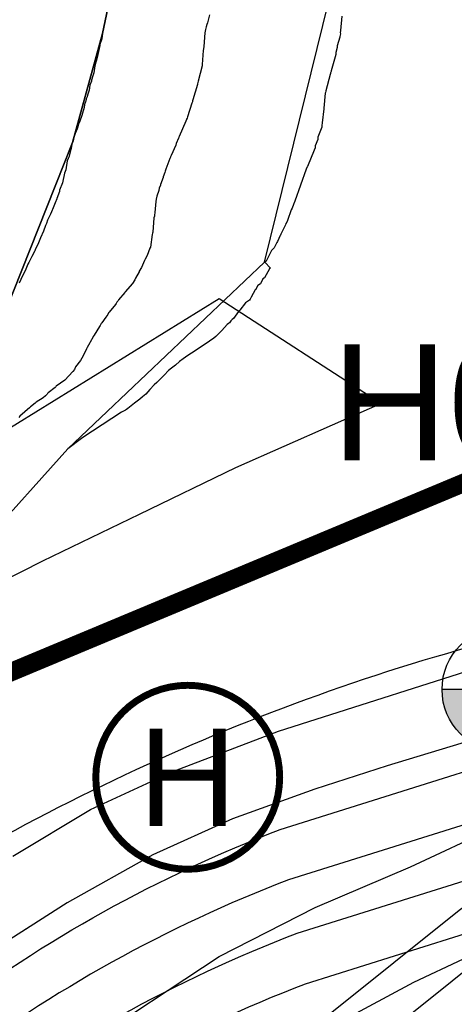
# Model space of a CAD drawing. Extents: x 158343 to 162498, y 431347 to 434500.
# Tile 95 of 248: x 159523 to 159546, y 433826 to 433879. Entities that reach past the tile are written whole.
import ezdxf
from ezdxf.enums import TextEntityAlignment as Align

# ---------------------------------------------------------------- set-up
doc = ezdxf.new("R2010")
doc.units = 0
doc.header["$LTSCALE"] = 10
doc.header["$MEASUREMENT"] = 0
for name, color, linetype in [('000_arcering', 8, 'CONTINUOUS'), ('1.1-ALGEMEEN_VERKLARING', 7, 'CONTINUOUS'), ('1.1-ALGEMEEN_VERKLARING-TEKST', 7, 'CONTINUOUS'), ('bestaand 009m', 8, 'CONTINUOUS'), ('bestaand 010m', 8, 'CONTINUOUS'), ('bestaand 011m', 8, 'CONTINUOUS'), ('bestaand 012m', 8, 'CONTINUOUS'), ('bestaande dijk', 8, 'CONTINUOUS'), ('BORING-MWH-ASFALT', 7, 'CONTINUOUS'), ('def. con-hoogtelijn (index)', 8, 'CONTINUOUS'), ('nieuw011m', 8, 'CONTINUOUS'), ('nieuw012m', 8, 'CONTINUOUS')]:
    doc.layers.add(name, color=color, linetype=linetype)
doc.layers.add('000_onzichtbaar', color=8, linetype='CONTINUOUS', plot=False)
doc.layers.add('MEET', color=6, linetype='CONTINUOUS', plot=False)
doc.styles.get("Standard").update_dxf_attribs({"font": 'arial.ttf'})
doc.styles.add('TXT_Copier', font='arial.ttf')

# ---------------------------------------------------------------- blocks, each defined once
blk = doc.blocks.new('bestaande hoogtelijnen')
at = {"layer": 'def. con-hoogtelijn (index)'}
for p, q in [((-134.564, -187.042), (-134.684, -187.482)), ((-134.564, -187.042), (-134.684, -187.482)), ((-127.432, -187.114), (-127.502, -187.89)), ((-127.432, -187.114), (-127.502, -187.89)), ((-127.432, -187.114), (-127.502, -187.89)), ((-134.8, -187.923), (-134.816, -188.026)), ((-134.8, -187.923), (-134.816, -188.026)), ((-134.792, -187.843), (-134.8, -187.923)), ((-134.792, -187.843), (-134.8, -187.923)), ((-134.749, -187.701), (-134.792, -187.843)), ((-134.749, -187.701), (-134.792, -187.843)), ((-134.748, -187.699), (-134.749, -187.701)), ((-134.748, -187.699), (-134.749, -187.701)), ((-134.716, -187.575), (-134.748, -187.699)), ((-134.716, -187.575), (-134.748, -187.699)), ((-134.684, -187.482), (-134.716, -187.575)), ((-134.684, -187.482), (-134.716, -187.575)), ((-127.502, -187.912), (-127.514, -188.003)), ((-127.502, -187.912), (-127.514, -188.003)), ((-127.502, -187.912), (-127.514, -188.003)), ((-127.502, -187.89), (-127.502, -187.912)), ((-127.502, -187.89), (-127.502, -187.912)), ((-127.502, -187.89), (-127.502, -187.912)), ((-140.386, -188.342), (-140.478, -188.649)), ((-140.386, -188.342), (-140.478, -188.649)), ((-140.386, -188.342), (-140.478, -188.649)), ((-140.38, -188.324), (-140.386, -188.342)), ((-140.38, -188.324), (-140.386, -188.342)), ((-140.38, -188.324), (-140.386, -188.342)), ((-140.335, -188.052), (-140.38, -188.324)), ((-140.335, -188.052), (-140.38, -188.324)), ((-140.335, -188.052), (-140.38, -188.324)), ((-134.816, -188.026), (-134.871, -188.754)), ((-134.816, -188.026), (-134.871, -188.754)), ((-127.548, -188.253), (-127.681, -188.729)), ((-127.548, -188.253), (-127.681, -188.729)), ((-127.548, -188.253), (-127.681, -188.729)), ((-127.511, -188.072), (-127.548, -188.211)), ((-127.511, -188.072), (-127.548, -188.211)), ((-127.511, -188.072), (-127.548, -188.211)), ((-127.548, -188.211), (-127.548, -188.253)), ((-127.548, -188.211), (-127.548, -188.253)), ((-127.548, -188.211), (-127.548, -188.253)), ((-127.514, -188.003), (-127.511, -188.072)), ((-127.514, -188.003), (-127.511, -188.072)), ((-127.514, -188.003), (-127.511, -188.072)), ((-140.487, -188.703), (-140.588, -189.185)), ((-140.487, -188.703), (-140.588, -189.185)), ((-140.487, -188.703), (-140.588, -189.185)), ((-140.478, -188.649), (-140.487, -188.703)), ((-140.478, -188.649), (-140.487, -188.703)), ((-140.478, -188.649), (-140.487, -188.703)), ((-134.906, -188.975), (-134.962, -189.722)), ((-134.906, -188.975), (-134.962, -189.722)), ((-134.873, -188.771), (-134.906, -188.975)), ((-134.873, -188.771), (-134.906, -188.975)), ((-134.871, -188.754), (-134.873, -188.771)), ((-134.871, -188.754), (-134.873, -188.771)), ((-127.681, -188.806), (-127.751, -189.078)), ((-127.681, -188.806), (-127.751, -189.078)), ((-127.681, -188.806), (-127.751, -189.078)), ((-127.681, -188.729), (-127.681, -188.806)), ((-127.681, -188.729), (-127.681, -188.806)), ((-127.681, -188.729), (-127.681, -188.806)), ((-140.674, -189.499), (-140.699, -189.609)), ((-140.674, -189.499), (-140.699, -189.609)), ((-140.674, -189.499), (-140.699, -189.609)), ((-140.655, -189.424), (-140.674, -189.499)), ((-140.655, -189.424), (-140.674, -189.499)), ((-140.655, -189.424), (-140.674, -189.499)), ((-140.588, -189.185), (-140.655, -189.424)), ((-140.588, -189.185), (-140.655, -189.424)), ((-140.588, -189.185), (-140.655, -189.424)), ((-127.763, -189.192), (-128.011, -190.078)), ((-127.763, -189.192), (-128.011, -190.078)), ((-127.763, -189.192), (-128.011, -190.078)), ((-127.752, -189.095), (-127.763, -189.192)), ((-127.752, -189.095), (-127.763, -189.192)), ((-127.752, -189.095), (-127.763, -189.192)), ((-127.751, -189.078), (-127.752, -189.095)), ((-127.751, -189.078), (-127.752, -189.095)), ((-127.751, -189.078), (-127.752, -189.095)), ((-140.754, -189.799), (-140.818, -190.171)), ((-140.754, -189.799), (-140.818, -190.171)), ((-140.754, -189.799), (-140.818, -190.171)), ((-140.699, -189.609), (-140.754, -189.799)), ((-140.699, -189.609), (-140.754, -189.799)), ((-140.699, -189.609), (-140.754, -189.799)), ((-134.972, -189.803), (-135.181, -190.629)), ((-134.972, -189.803), (-135.181, -190.629)), ((-134.965, -189.738), (-134.972, -189.803)), ((-134.965, -189.738), (-134.972, -189.803)), ((-134.964, -189.734), (-134.965, -189.736)), ((-134.964, -189.734), (-134.965, -189.736)), ((-134.965, -189.736), (-134.965, -189.738)), ((-134.965, -189.736), (-134.965, -189.738)), ((-134.962, -189.722), (-134.964, -189.734)), ((-134.962, -189.722), (-134.964, -189.734)), ((-128.011, -190.078), (-128.014, -190.1)), ((-128.011, -190.078), (-128.014, -190.1)), ((-128.011, -190.078), (-128.014, -190.1)), ((-140.942, -190.624), (-141.018, -190.841)), ((-140.942, -190.624), (-141.018, -190.841)), ((-140.942, -190.624), (-141.018, -190.841)), ((-140.936, -190.581), (-140.942, -190.624)), ((-140.936, -190.581), (-140.942, -190.624)), ((-140.936, -190.581), (-140.942, -190.624)), ((-140.866, -190.344), (-140.936, -190.581)), ((-140.866, -190.344), (-140.936, -190.581)), ((-140.866, -190.344), (-140.936, -190.581)), ((-140.818, -190.171), (-140.866, -190.344)), ((-140.818, -190.171), (-140.866, -190.344)), ((-140.818, -190.171), (-140.866, -190.344)), ((-128.065, -190.266), (-128.29, -191.15)), ((-128.065, -190.266), (-128.29, -191.15)), ((-128.065, -190.266), (-128.29, -191.15)), ((-128.046, -190.212), (-128.065, -190.266)), ((-128.046, -190.212), (-128.065, -190.266)), ((-128.046, -190.212), (-128.065, -190.266)), ((-128.036, -190.181), (-128.046, -190.212)), ((-128.036, -190.181), (-128.046, -190.212)), ((-128.036, -190.181), (-128.046, -190.212)), ((-128.014, -190.1), (-128.036, -190.181)), ((-128.014, -190.1), (-128.036, -190.181)), ((-128.014, -190.1), (-128.036, -190.181)), ((-141.057, -191.116), (-141.16, -191.386)), ((-141.057, -191.116), (-141.16, -191.386)), ((-141.057, -191.116), (-141.16, -191.386)), ((-141.018, -190.841), (-141.057, -191.116)), ((-141.018, -190.841), (-141.057, -191.116)), ((-141.018, -190.841), (-141.057, -191.116)), ((-135.219, -190.804), (-135.465, -191.633)), ((-135.219, -190.804), (-135.465, -191.633)), ((-135.211, -190.771), (-135.219, -190.804)), ((-135.211, -190.771), (-135.219, -190.804)), ((-135.181, -190.629), (-135.211, -190.771)), ((-135.181, -190.629), (-135.211, -190.771)), ((-128.29, -191.15), (-128.299, -191.172)), ((-128.29, -191.15), (-128.299, -191.172)), ((-128.29, -191.15), (-128.299, -191.172)), ((-141.215, -191.581), (-141.236, -191.697)), ((-141.215, -191.581), (-141.236, -191.697)), ((-141.215, -191.581), (-141.236, -191.697)), ((-141.173, -191.468), (-141.215, -191.581)), ((-141.173, -191.468), (-141.215, -191.581)), ((-141.173, -191.468), (-141.215, -191.581)), ((-141.16, -191.386), (-141.173, -191.468)), ((-141.16, -191.386), (-141.173, -191.468)), ((-141.16, -191.386), (-141.173, -191.468)), ((-135.465, -191.633), (-135.481, -191.688)), ((-135.465, -191.633), (-135.481, -191.688)), ((-128.324, -191.276), (-128.405, -192.078)), ((-128.324, -191.276), (-128.405, -192.078)), ((-128.324, -191.276), (-128.405, -192.078)), ((-128.307, -191.233), (-128.324, -191.276)), ((-128.307, -191.233), (-128.324, -191.276)), ((-128.307, -191.233), (-128.324, -191.276)), ((-128.299, -191.172), (-128.307, -191.233)), ((-128.299, -191.172), (-128.307, -191.233)), ((-128.299, -191.172), (-128.307, -191.233)), ((-141.331, -192.039), (-141.427, -192.346)), ((-141.331, -192.039), (-141.427, -192.346)), ((-141.331, -192.039), (-141.427, -192.346)), ((-141.307, -191.893), (-141.331, -192.039)), ((-141.307, -191.893), (-141.331, -192.039)), ((-141.307, -191.893), (-141.331, -192.039)), ((-141.254, -191.75), (-141.307, -191.893)), ((-141.254, -191.75), (-141.307, -191.893)), ((-141.254, -191.75), (-141.307, -191.893)), ((-141.236, -191.697), (-141.254, -191.75)), ((-141.236, -191.697), (-141.254, -191.75)), ((-141.236, -191.697), (-141.254, -191.75)), ((-135.515, -191.807), (-135.762, -192.554)), ((-135.515, -191.807), (-135.762, -192.554)), ((-135.495, -191.739), (-135.515, -191.807)), ((-135.495, -191.739), (-135.515, -191.807)), ((-135.481, -191.688), (-135.495, -191.739)), ((-135.481, -191.688), (-135.495, -191.739)), ((-128.412, -192.124), (-128.5, -192.867)), ((-128.412, -192.124), (-128.5, -192.867)), ((-128.412, -192.124), (-128.5, -192.867)), ((-128.408, -192.098), (-128.412, -192.124)), ((-128.408, -192.098), (-128.412, -192.124)), ((-128.408, -192.098), (-128.412, -192.124)), ((-128.405, -192.078), (-128.408, -192.098)), ((-128.405, -192.078), (-128.408, -192.098)), ((-128.405, -192.078), (-128.408, -192.098)), ((-141.453, -192.485), (-141.564, -192.788)), ((-141.453, -192.485), (-141.564, -192.788)), ((-141.453, -192.485), (-141.564, -192.788)), ((-141.427, -192.346), (-141.453, -192.485)), ((-141.427, -192.346), (-141.453, -192.485)), ((-141.427, -192.346), (-141.453, -192.485)), ((-135.814, -192.702), (-135.843, -192.779)), ((-135.814, -192.702), (-135.843, -192.779)), ((-135.806, -192.679), (-135.814, -192.702)), ((-135.806, -192.679), (-135.814, -192.702)), ((-135.784, -192.616), (-135.806, -192.679)), ((-135.784, -192.616), (-135.806, -192.679)), ((-135.762, -192.554), (-135.784, -192.616)), ((-135.762, -192.554), (-135.784, -192.616)), ((-141.713, -193.195), (-141.817, -193.449)), ((-141.713, -193.195), (-141.817, -193.449)), ((-141.713, -193.195), (-141.817, -193.449)), ((-141.679, -193.094), (-141.713, -193.195)), ((-141.679, -193.094), (-141.713, -193.195)), ((-141.679, -193.094), (-141.713, -193.195)), ((-141.632, -192.955), (-141.679, -193.094)), ((-141.632, -192.955), (-141.679, -193.094)), ((-141.632, -192.955), (-141.679, -193.094)), ((-141.564, -192.788), (-141.632, -192.955)), ((-141.564, -192.788), (-141.632, -192.955)), ((-141.564, -192.788), (-141.632, -192.955)), ((-135.843, -192.779), (-136.205, -193.617)), ((-135.843, -192.779), (-136.205, -193.617)), ((-128.519, -193.116), (-128.731, -193.653)), ((-128.519, -193.116), (-128.731, -193.653)), ((-128.519, -193.116), (-128.731, -193.653)), ((-128.5, -192.889), (-128.52, -193.003)), ((-128.5, -192.889), (-128.52, -193.003)), ((-128.5, -192.889), (-128.52, -193.003)), ((-128.52, -193.003), (-128.518, -193.079)), ((-128.52, -193.003), (-128.518, -193.079)), ((-128.52, -193.003), (-128.518, -193.079)), ((-128.518, -193.079), (-128.519, -193.116)), ((-128.518, -193.079), (-128.519, -193.116)), ((-128.518, -193.079), (-128.519, -193.116)), ((-128.5, -192.867), (-128.5, -192.889)), ((-128.5, -192.867), (-128.5, -192.889)), ((-128.5, -192.867), (-128.5, -192.889)), ((-141.889, -193.642), (-141.929, -193.844)), ((-141.889, -193.642), (-141.929, -193.844)), ((-141.889, -193.642), (-141.929, -193.844)), ((-141.817, -193.449), (-141.889, -193.642)), ((-141.817, -193.449), (-141.889, -193.642)), ((-141.817, -193.449), (-141.889, -193.642)), ((-136.236, -193.703), (-136.365, -193.992)), ((-136.236, -193.703), (-136.365, -193.992)), ((-136.222, -193.663), (-136.236, -193.703)), ((-136.222, -193.663), (-136.236, -193.703)), ((-136.216, -193.648), (-136.222, -193.663)), ((-136.216, -193.648), (-136.222, -193.663)), ((-136.205, -193.617), (-136.216, -193.648)), ((-136.205, -193.617), (-136.216, -193.648)), ((-128.732, -193.766), (-128.863, -194.11)), ((-128.732, -193.766), (-128.863, -194.11)), ((-128.732, -193.766), (-128.863, -194.11)), ((-128.73, -193.742), (-128.732, -193.766)), ((-128.73, -193.742), (-128.732, -193.766)), ((-128.73, -193.742), (-128.732, -193.766)), ((-128.731, -193.653), (-128.73, -193.742)), ((-128.731, -193.653), (-128.73, -193.742)), ((-128.731, -193.653), (-128.73, -193.742)), ((-142.03, -194.262), (-142.075, -194.375)), ((-142.03, -194.262), (-142.075, -194.375)), ((-142.03, -194.262), (-142.075, -194.375)), ((-141.989, -194.027), (-142.03, -194.262)), ((-141.989, -194.027), (-142.03, -194.262)), ((-141.989, -194.027), (-142.03, -194.262)), ((-141.929, -193.844), (-141.989, -194.027)), ((-141.929, -193.844), (-141.989, -194.027)), ((-141.929, -193.844), (-141.989, -194.027)), ((-136.392, -194.077), (-136.646, -194.63)), ((-136.392, -194.077), (-136.646, -194.63)), ((-136.365, -193.992), (-136.392, -194.077)), ((-136.365, -193.992), (-136.392, -194.077)), ((-128.874, -194.215), (-128.918, -194.345)), ((-128.874, -194.215), (-128.918, -194.345)), ((-128.874, -194.215), (-128.918, -194.345)), ((-128.863, -194.11), (-128.874, -194.215)), ((-128.863, -194.11), (-128.874, -194.215)), ((-128.863, -194.11), (-128.874, -194.215)), ((-142.191, -194.806), (-142.247, -194.926)), ((-142.191, -194.806), (-142.247, -194.926)), ((-142.191, -194.806), (-142.247, -194.926)), ((-142.141, -194.694), (-142.191, -194.806)), ((-142.141, -194.694), (-142.191, -194.806)), ((-142.141, -194.694), (-142.191, -194.806)), ((-142.122, -194.581), (-142.141, -194.694)), ((-142.122, -194.581), (-142.141, -194.694)), ((-142.122, -194.581), (-142.141, -194.694)), ((-142.105, -194.537), (-142.122, -194.581)), ((-142.105, -194.537), (-142.122, -194.581)), ((-142.105, -194.537), (-142.122, -194.581)), ((-142.075, -194.375), (-142.105, -194.537)), ((-142.075, -194.375), (-142.105, -194.537)), ((-142.075, -194.375), (-142.105, -194.537)), ((-136.71, -194.801), (-136.928, -195.365)), ((-136.71, -194.801), (-136.928, -195.365)), ((-136.698, -194.763), (-136.71, -194.801)), ((-136.698, -194.763), (-136.71, -194.801)), ((-136.683, -194.728), (-136.698, -194.763)), ((-136.683, -194.728), (-136.698, -194.763)), ((-136.677, -194.712), (-136.683, -194.728)), ((-136.677, -194.712), (-136.683, -194.728)), ((-136.646, -194.63), (-136.677, -194.712)), ((-136.646, -194.63), (-136.677, -194.712)), ((-128.918, -194.345), (-129.288, -195.223)), ((-128.918, -194.345), (-129.288, -195.223)), ((-128.918, -194.345), (-129.288, -195.223)), ((-142.247, -194.926), (-142.321, -195.414)), ((-142.247, -194.926), (-142.321, -195.414)), ((-142.247, -194.926), (-142.321, -195.414)), ((-136.928, -195.365), (-136.966, -195.487)), ((-136.928, -195.365), (-136.966, -195.487)), ((-129.355, -195.377), (-129.966, -197.107)), ((-129.355, -195.377), (-129.966, -197.107)), ((-129.355, -195.377), (-129.966, -197.107)), ((-129.354, -195.375), (-129.355, -195.377)), ((-129.354, -195.375), (-129.355, -195.377)), ((-129.354, -195.375), (-129.355, -195.377)), ((-129.353, -195.373), (-129.354, -195.375)), ((-129.353, -195.373), (-129.354, -195.375)), ((-129.353, -195.373), (-129.354, -195.375)), ((-129.297, -195.249), (-129.353, -195.373)), ((-129.297, -195.249), (-129.353, -195.373)), ((-129.297, -195.249), (-129.353, -195.373)), ((-129.288, -195.223), (-129.297, -195.249)), ((-129.288, -195.223), (-129.297, -195.249)), ((-129.288, -195.223), (-129.297, -195.249)), ((-142.394, -195.581), (-142.495, -196.119)), ((-142.394, -195.581), (-142.495, -196.119)), ((-142.394, -195.581), (-142.495, -196.119)), ((-142.321, -195.414), (-142.394, -195.581)), ((-142.321, -195.414), (-142.394, -195.581)), ((-142.321, -195.414), (-142.394, -195.581)), ((-137.077, -195.822), (-137.212, -196.198)), ((-137.077, -195.822), (-137.212, -196.198)), ((-137.069, -195.78), (-137.077, -195.822)), ((-137.069, -195.78), (-137.077, -195.822)), ((-136.977, -195.55), (-137.069, -195.78)), ((-136.977, -195.55), (-137.069, -195.78)), ((-136.966, -195.487), (-136.977, -195.55)), ((-136.966, -195.487), (-136.977, -195.55)), ((-142.495, -196.119), (-142.654, -196.511)), ((-142.495, -196.119), (-142.654, -196.511)), ((-142.495, -196.119), (-142.654, -196.511)), ((-137.281, -196.39), (-137.301, -196.517)), ((-137.281, -196.39), (-137.301, -196.517)), ((-137.217, -196.228), (-137.281, -196.39)), ((-137.217, -196.228), (-137.281, -196.39)), ((-137.212, -196.198), (-137.217, -196.228)), ((-137.212, -196.198), (-137.217, -196.228)), ((-142.812, -196.964), (-142.895, -197.181)), ((-142.812, -196.964), (-142.895, -197.181)), ((-142.812, -196.964), (-142.895, -197.181)), ((-142.809, -196.956), (-142.812, -196.964)), ((-142.809, -196.956), (-142.812, -196.964)), ((-142.809, -196.956), (-142.812, -196.964)), ((-142.67, -196.573), (-142.809, -196.956)), ((-142.67, -196.573), (-142.809, -196.956)), ((-142.67, -196.573), (-142.809, -196.956)), ((-142.654, -196.511), (-142.67, -196.573)), ((-142.654, -196.511), (-142.67, -196.573)), ((-142.654, -196.511), (-142.67, -196.573)), ((-137.44, -196.987), (-137.465, -197.125)), ((-137.44, -196.987), (-137.465, -197.125)), ((-137.418, -196.826), (-137.44, -196.987)), ((-137.418, -196.826), (-137.44, -196.987)), ((-137.301, -196.517), (-137.418, -196.826)), ((-137.301, -196.517), (-137.418, -196.826)), ((-143.011, -197.462), (-143.101, -197.673)), ((-143.011, -197.462), (-143.101, -197.673)), ((-143.011, -197.462), (-143.101, -197.673)), ((-142.895, -197.181), (-143.011, -197.462)), ((-142.895, -197.181), (-143.011, -197.462)), ((-142.895, -197.181), (-143.011, -197.462)), ((-137.465, -197.125), (-137.514, -197.712)), ((-137.465, -197.125), (-137.514, -197.712)), ((-130.119, -197.482), (-130.157, -197.566)), ((-130.119, -197.482), (-130.157, -197.566)), ((-130.119, -197.482), (-130.157, -197.566)), ((-130.039, -197.271), (-130.119, -197.482)), ((-130.039, -197.271), (-130.119, -197.482)), ((-130.039, -197.271), (-130.119, -197.482)), ((-130.019, -197.229), (-130.039, -197.271)), ((-130.019, -197.229), (-130.039, -197.271)), ((-130.019, -197.229), (-130.039, -197.271)), ((-130.001, -197.188), (-130.019, -197.229)), ((-130.001, -197.188), (-130.019, -197.229)), ((-130.001, -197.188), (-130.019, -197.229)), ((-129.966, -197.107), (-130.001, -197.188)), ((-129.966, -197.107), (-130.001, -197.188)), ((-129.966, -197.107), (-130.001, -197.188)), ((-143.148, -197.792), (-143.303, -198.126)), ((-143.148, -197.792), (-143.303, -198.126)), ((-143.148, -197.792), (-143.303, -198.126)), ((-143.101, -197.673), (-143.148, -197.792)), ((-143.101, -197.673), (-143.148, -197.792)), ((-143.101, -197.673), (-143.148, -197.792)), ((-137.574, -198.004), (-137.627, -198.77)), ((-137.574, -198.004), (-137.627, -198.77)), ((-137.539, -197.907), (-137.574, -198.004)), ((-137.539, -197.907), (-137.574, -198.004)), ((-137.53, -197.83), (-137.539, -197.907)), ((-137.53, -197.83), (-137.539, -197.907)), ((-137.518, -197.728), (-137.53, -197.83)), ((-137.518, -197.728), (-137.53, -197.83)), ((-137.514, -197.712), (-137.518, -197.728)), ((-137.514, -197.712), (-137.518, -197.728)), ((-130.157, -197.566), (-130.368, -198.138)), ((-130.157, -197.566), (-130.368, -198.138)), ((-130.157, -197.566), (-130.368, -198.138)), ((-143.423, -198.416), (-143.53, -198.709)), ((-143.423, -198.416), (-143.53, -198.709)), ((-143.423, -198.416), (-143.53, -198.709)), ((-143.401, -198.372), (-143.423, -198.416)), ((-143.401, -198.372), (-143.423, -198.416)), ((-143.401, -198.372), (-143.423, -198.416)), ((-143.367, -198.295), (-143.401, -198.372)), ((-143.367, -198.295), (-143.401, -198.372)), ((-143.367, -198.295), (-143.401, -198.372)), ((-143.303, -198.126), (-143.367, -198.295)), ((-143.303, -198.126), (-143.367, -198.295)), ((-143.303, -198.126), (-143.367, -198.295)), ((-130.479, -198.377), (-130.72, -198.878)), ((-130.479, -198.377), (-130.72, -198.878)), ((-130.479, -198.377), (-130.72, -198.878)), ((-130.448, -198.31), (-130.479, -198.377)), ((-130.448, -198.31), (-130.479, -198.377)), ((-130.448, -198.31), (-130.479, -198.377)), ((-130.405, -198.234), (-130.448, -198.31)), ((-130.405, -198.234), (-130.448, -198.31)), ((-130.405, -198.234), (-130.448, -198.31)), ((-130.37, -198.142), (-130.405, -198.234)), ((-130.37, -198.142), (-130.405, -198.234)), ((-130.37, -198.142), (-130.405, -198.234)), ((-130.368, -198.138), (-130.37, -198.142)), ((-130.368, -198.138), (-130.37, -198.142)), ((-130.368, -198.138), (-130.37, -198.142)), ((-143.693, -199.08), (-143.755, -199.264)), ((-143.693, -199.08), (-143.755, -199.264)), ((-143.693, -199.08), (-143.755, -199.264)), ((-143.53, -198.709), (-143.693, -199.08)), ((-143.53, -198.709), (-143.693, -199.08)), ((-143.53, -198.709), (-143.693, -199.08)), ((-137.656, -198.889), (-137.76, -199.575)), ((-137.656, -198.889), (-137.76, -199.575)), ((-137.647, -198.823), (-137.656, -198.889)), ((-137.647, -198.823), (-137.656, -198.889)), ((-137.627, -198.77), (-137.647, -198.823)), ((-137.627, -198.77), (-137.647, -198.823)), ((-130.765, -198.959), (-130.904, -199.266)), ((-130.765, -198.959), (-130.904, -199.266)), ((-130.765, -198.959), (-130.904, -199.266)), ((-130.744, -198.924), (-130.765, -198.959)), ((-130.744, -198.924), (-130.765, -198.959)), ((-130.744, -198.924), (-130.765, -198.959)), ((-130.72, -198.878), (-130.744, -198.924)), ((-130.72, -198.878), (-130.744, -198.924)), ((-130.72, -198.878), (-130.744, -198.924)), ((-143.832, -199.427), (-143.952, -199.667)), ((-143.832, -199.427), (-143.952, -199.667)), ((-143.832, -199.427), (-143.952, -199.667)), ((-143.755, -199.264), (-143.832, -199.427)), ((-143.755, -199.264), (-143.832, -199.427)), ((-143.755, -199.264), (-143.832, -199.427)), ((-137.782, -199.625), (-137.931, -200.021)), ((-137.782, -199.625), (-137.931, -200.021)), ((-137.76, -199.575), (-137.782, -199.625)), ((-137.76, -199.575), (-137.782, -199.625)), ((-131.085, -199.618), (-131.153, -199.695)), ((-131.085, -199.618), (-131.153, -199.695)), ((-131.085, -199.618), (-131.153, -199.695)), ((-130.939, -199.335), (-131.085, -199.618)), ((-130.939, -199.335), (-131.085, -199.618)), ((-130.939, -199.335), (-131.085, -199.618)), ((-130.904, -199.266), (-130.939, -199.335)), ((-130.904, -199.266), (-130.939, -199.335)), ((-130.904, -199.266), (-130.939, -199.335)), ((-144.149, -200.078), (-144.208, -200.198)), ((-144.149, -200.078), (-144.208, -200.198)), ((-144.149, -200.078), (-144.208, -200.198)), ((-144.012, -199.821), (-144.149, -200.078)), ((-144.012, -199.821), (-144.149, -200.078)), ((-144.012, -199.821), (-144.149, -200.078)), ((-143.995, -199.778), (-144.012, -199.821)), ((-143.995, -199.778), (-144.012, -199.821)), ((-143.995, -199.778), (-144.012, -199.821)), ((-143.952, -199.667), (-143.995, -199.778)), ((-143.952, -199.667), (-143.995, -199.778)), ((-143.952, -199.667), (-143.995, -199.778)), ((-137.931, -200.021), (-138.033, -200.226)), ((-137.931, -200.021), (-138.033, -200.226)), ((-131.222, -199.751), (-131.509, -200.34)), ((-131.222, -199.751), (-131.509, -200.34)), ((-131.222, -199.751), (-131.509, -200.34)), ((-131.153, -199.695), (-131.222, -199.751)), ((-131.153, -199.695), (-131.222, -199.751)), ((-131.153, -199.695), (-131.222, -199.751)), ((-144.366, -200.505), (-144.522, -200.851)), ((-144.366, -200.505), (-144.522, -200.851)), ((-144.366, -200.505), (-144.522, -200.851)), ((-144.311, -200.398), (-144.366, -200.505)), ((-144.311, -200.398), (-144.366, -200.505)), ((-144.311, -200.398), (-144.366, -200.505)), ((-144.262, -200.3), (-144.311, -200.398)), ((-144.262, -200.3), (-144.311, -200.398)), ((-144.262, -200.3), (-144.311, -200.398)), ((-144.208, -200.198), (-144.262, -200.3)), ((-144.208, -200.198), (-144.262, -200.3)), ((-144.208, -200.198), (-144.262, -200.3)), ((-138.24, -200.682), (-138.357, -200.876)), ((-138.24, -200.682), (-138.357, -200.876)), ((-138.07, -200.305), (-138.24, -200.682)), ((-138.07, -200.305), (-138.24, -200.682)), ((-138.033, -200.226), (-138.07, -200.305)), ((-138.033, -200.226), (-138.07, -200.305)), ((-131.59, -200.383), (-131.592, -200.388)), ((-131.59, -200.383), (-131.592, -200.388)), ((-131.59, -200.383), (-131.592, -200.388)), ((-131.592, -200.388), (-131.281, -200.715)), ((-131.592, -200.388), (-131.281, -200.715)), ((-131.592, -200.388), (-131.281, -200.715)), ((-131.509, -200.34), (-131.59, -200.383)), ((-131.509, -200.34), (-131.59, -200.383)), ((-131.509, -200.34), (-131.59, -200.383)), ((-144.65, -201.124), (-144.845, -201.529)), ((-144.65, -201.124), (-144.845, -201.529)), ((-144.65, -201.124), (-144.845, -201.529)), ((-144.522, -200.851), (-144.65, -201.124)), ((-144.522, -200.851), (-144.65, -201.124)), ((-144.522, -200.851), (-144.65, -201.124)), ((-138.37, -200.904), (-138.563, -201.256)), ((-138.37, -200.904), (-138.563, -201.256)), ((-138.365, -200.894), (-138.37, -200.904)), ((-138.365, -200.894), (-138.37, -200.904)), ((-138.357, -200.876), (-138.365, -200.894)), ((-138.357, -200.876), (-138.365, -200.894)), ((-131.603, -201.232), (-131.687, -201.286)), ((-131.603, -201.232), (-131.687, -201.286)), ((-131.603, -201.232), (-131.687, -201.286)), ((-131.337, -200.744), (-131.603, -201.232)), ((-131.337, -200.744), (-131.603, -201.232)), ((-131.337, -200.744), (-131.603, -201.232)), ((-131.281, -200.715), (-131.337, -200.744)), ((-131.281, -200.715), (-131.337, -200.744)), ((-131.281, -200.715), (-131.337, -200.744)), ((-138.723, -201.536), (-139.123, -201.993)), ((-138.723, -201.536), (-139.123, -201.993)), ((-138.602, -201.345), (-138.723, -201.536)), ((-138.602, -201.345), (-138.723, -201.536)), ((-138.563, -201.256), (-138.602, -201.345)), ((-138.563, -201.256), (-138.602, -201.345)), ((-131.958, -201.648), (-132.095, -201.873)), ((-131.958, -201.648), (-132.095, -201.873)), ((-131.958, -201.648), (-132.095, -201.873)), ((-131.826, -201.563), (-131.958, -201.648)), ((-131.826, -201.563), (-131.958, -201.648)), ((-131.826, -201.563), (-131.958, -201.648)), ((-131.687, -201.286), (-131.826, -201.563)), ((-131.687, -201.286), (-131.826, -201.563)), ((-131.687, -201.286), (-131.826, -201.563)), ((-139.141, -202.032), (-139.478, -202.427)), ((-139.141, -202.032), (-139.478, -202.427)), ((-139.123, -201.993), (-139.141, -202.032)), ((-139.123, -201.993), (-139.141, -202.032)), ((-132.325, -202.284), (-132.378, -202.376)), ((-132.325, -202.284), (-132.378, -202.376)), ((-132.325, -202.284), (-132.378, -202.376)), ((-132.101, -201.876), (-132.325, -202.284)), ((-132.101, -201.876), (-132.325, -202.284)), ((-132.101, -201.876), (-132.325, -202.284)), ((-132.095, -201.873), (-132.101, -201.876)), ((-132.095, -201.873), (-132.101, -201.876)), ((-132.095, -201.873), (-132.101, -201.876)), ((-139.638, -202.671), (-139.986, -203.081)), ((-139.638, -202.671), (-139.986, -203.081)), ((-139.596, -202.614), (-139.638, -202.671)), ((-139.596, -202.614), (-139.638, -202.671)), ((-139.563, -202.553), (-139.596, -202.614)), ((-139.563, -202.553), (-139.596, -202.614)), ((-139.506, -202.484), (-139.563, -202.553)), ((-139.506, -202.484), (-139.563, -202.553)), ((-139.478, -202.427), (-139.506, -202.484)), ((-139.478, -202.427), (-139.506, -202.484)), ((-132.631, -202.58), (-132.929, -202.977)), ((-132.631, -202.58), (-132.929, -202.977)), ((-132.631, -202.58), (-132.929, -202.977)), ((-132.408, -202.429), (-132.631, -202.58)), ((-132.408, -202.429), (-132.631, -202.58)), ((-132.408, -202.429), (-132.631, -202.58)), ((-132.378, -202.376), (-132.408, -202.429)), ((-132.378, -202.376), (-132.408, -202.429)), ((-132.378, -202.376), (-132.408, -202.429)), ((-140.158, -203.358), (-140.386, -203.658)), ((-140.158, -203.358), (-140.386, -203.658)), ((-140.048, -203.211), (-140.158, -203.358)), ((-140.048, -203.211), (-140.158, -203.358)), ((-140.011, -203.129), (-140.048, -203.211)), ((-140.011, -203.129), (-140.048, -203.211)), ((-139.999, -203.105), (-140.011, -203.129)), ((-139.999, -203.105), (-140.011, -203.129)), ((-139.986, -203.081), (-139.999, -203.105)), ((-139.986, -203.081), (-139.999, -203.105)), ((-133.009, -203.044), (-133.273, -203.426)), ((-133.009, -203.044), (-133.273, -203.426)), ((-133.009, -203.044), (-133.273, -203.426)), ((-132.966, -203.007), (-133.009, -203.044)), ((-132.966, -203.007), (-133.009, -203.044)), ((-132.966, -203.007), (-133.009, -203.044)), ((-132.929, -202.977), (-132.966, -203.007)), ((-132.929, -202.977), (-132.966, -203.007)), ((-132.929, -202.977), (-132.966, -203.007)), ((-140.504, -203.856), (-140.798, -204.318)), ((-140.504, -203.856), (-140.798, -204.318)), ((-140.464, -203.795), (-140.504, -203.856)), ((-140.464, -203.795), (-140.504, -203.856)), ((-140.418, -203.698), (-140.464, -203.795)), ((-140.418, -203.698), (-140.464, -203.795)), ((-140.386, -203.658), (-140.418, -203.698)), ((-140.386, -203.658), (-140.418, -203.698)), ((-133.617, -203.755), (-133.901, -204.072)), ((-133.617, -203.755), (-133.901, -204.072)), ((-133.617, -203.755), (-133.901, -204.072)), ((-133.547, -203.7), (-133.617, -203.755)), ((-133.547, -203.7), (-133.617, -203.755)), ((-133.547, -203.7), (-133.617, -203.755)), ((-133.488, -203.661), (-133.547, -203.7)), ((-133.488, -203.661), (-133.547, -203.7)), ((-133.488, -203.661), (-133.547, -203.7)), ((-133.415, -203.558), (-133.488, -203.661)), ((-133.415, -203.558), (-133.488, -203.661)), ((-133.415, -203.558), (-133.488, -203.661)), ((-133.356, -203.485), (-133.415, -203.558)), ((-133.356, -203.485), (-133.415, -203.558)), ((-133.356, -203.485), (-133.415, -203.558)), ((-133.273, -203.426), (-133.356, -203.485)), ((-133.273, -203.426), (-133.356, -203.485)), ((-133.273, -203.426), (-133.356, -203.485)), ((-140.845, -204.414), (-141.008, -204.707)), ((-140.845, -204.414), (-141.008, -204.707)), ((-140.84, -204.402), (-140.845, -204.414)), ((-140.84, -204.402), (-140.845, -204.414)), ((-140.798, -204.318), (-140.84, -204.402)), ((-140.798, -204.318), (-140.84, -204.402)), ((-134.226, -204.391), (-134.345, -204.487)), ((-134.226, -204.391), (-134.345, -204.487)), ((-134.226, -204.391), (-134.345, -204.487)), ((-133.948, -204.107), (-134.226, -204.391)), ((-133.948, -204.107), (-134.226, -204.391)), ((-133.948, -204.107), (-134.226, -204.391)), ((-133.901, -204.072), (-133.948, -204.107)), ((-133.901, -204.072), (-133.948, -204.107)), ((-133.901, -204.072), (-133.948, -204.107)), ((-141.02, -204.735), (-141.173, -204.983)), ((-141.02, -204.735), (-141.173, -204.983)), ((-141.008, -204.707), (-141.02, -204.735)), ((-141.008, -204.707), (-141.02, -204.735)), ((-134.805, -204.806), (-135.219, -205.076)), ((-134.805, -204.806), (-135.219, -205.076)), ((-134.805, -204.806), (-135.219, -205.076)), ((-134.345, -204.487), (-134.805, -204.806)), ((-134.345, -204.487), (-134.805, -204.806)), ((-134.345, -204.487), (-134.805, -204.806)), ((-141.214, -205.086), (-141.461, -205.572)), ((-141.214, -205.086), (-141.461, -205.572)), ((-141.202, -205.057), (-141.214, -205.086)), ((-141.202, -205.057), (-141.214, -205.086)), ((-141.173, -204.983), (-141.202, -205.057)), ((-141.173, -204.983), (-141.202, -205.057)), ((-135.745, -205.421), (-135.997, -205.593)), ((-135.745, -205.421), (-135.997, -205.593)), ((-135.745, -205.421), (-135.997, -205.593)), ((-135.339, -205.169), (-135.745, -205.421)), ((-135.339, -205.169), (-135.745, -205.421)), ((-135.339, -205.169), (-135.745, -205.421)), ((-135.219, -205.076), (-135.339, -205.169)), ((-135.219, -205.076), (-135.339, -205.169)), ((-135.219, -205.076), (-135.339, -205.169)), ((-141.536, -205.696), (-141.798, -206.032)), ((-141.536, -205.696), (-141.798, -206.032)), ((-141.461, -205.572), (-141.536, -205.696)), ((-141.461, -205.572), (-141.536, -205.696)), ((-136.411, -205.947), (-136.617, -206.105)), ((-136.411, -205.947), (-136.617, -206.105)), ((-136.411, -205.947), (-136.617, -206.105)), ((-136.193, -205.751), (-136.411, -205.947)), ((-136.193, -205.751), (-136.411, -205.947)), ((-136.193, -205.751), (-136.411, -205.947)), ((-135.997, -205.593), (-136.193, -205.751)), ((-135.997, -205.593), (-136.193, -205.751)), ((-135.997, -205.593), (-136.193, -205.751)), ((-141.941, -206.279), (-142.382, -206.755)), ((-141.941, -206.279), (-142.382, -206.755)), ((-141.861, -206.175), (-141.941, -206.279)), ((-141.861, -206.175), (-141.941, -206.279)), ((-141.798, -206.032), (-141.861, -206.175)), ((-141.798, -206.032), (-141.861, -206.175)), ((-137.021, -206.478), (-137.246, -206.724)), ((-137.021, -206.478), (-137.246, -206.724)), ((-137.021, -206.478), (-137.246, -206.724)), ((-136.775, -206.239), (-137.021, -206.478)), ((-136.775, -206.239), (-137.021, -206.478)), ((-136.775, -206.239), (-137.021, -206.478)), ((-136.617, -206.105), (-136.775, -206.239)), ((-136.617, -206.105), (-136.775, -206.239)), ((-136.617, -206.105), (-136.775, -206.239)), ((-142.85, -207.084), (-142.865, -207.109)), ((-142.85, -207.084), (-142.865, -207.109)), ((-142.382, -206.755), (-142.85, -207.084)), ((-142.382, -206.755), (-142.85, -207.084)), ((-137.552, -207.008), (-137.794, -207.261)), ((-137.552, -207.008), (-137.794, -207.261)), ((-137.552, -207.008), (-137.794, -207.261)), ((-137.407, -206.87), (-137.552, -207.008)), ((-137.407, -206.87), (-137.552, -207.008)), ((-137.407, -206.87), (-137.552, -207.008)), ((-137.246, -206.724), (-137.407, -206.87)), ((-137.246, -206.724), (-137.407, -206.87)), ((-137.246, -206.724), (-137.407, -206.87)), ((-143.425, -207.591), (-143.55, -207.696)), ((-143.425, -207.591), (-143.55, -207.696)), ((-143.32, -207.506), (-143.425, -207.591)), ((-143.32, -207.506), (-143.425, -207.591)), ((-143.304, -207.479), (-143.32, -207.506)), ((-143.304, -207.479), (-143.32, -207.506)), ((-143.278, -207.434), (-143.304, -207.479)), ((-143.278, -207.434), (-143.304, -207.479)), ((-142.889, -207.155), (-143.278, -207.434)), ((-142.889, -207.155), (-143.278, -207.434)), ((-142.865, -207.109), (-142.889, -207.155)), ((-142.865, -207.109), (-142.889, -207.155)), ((-138.012, -207.502), (-138.182, -207.651)), ((-138.012, -207.502), (-138.182, -207.651)), ((-138.012, -207.502), (-138.182, -207.651)), ((-137.794, -207.261), (-138.012, -207.502)), ((-137.794, -207.261), (-138.012, -207.502)), ((-137.794, -207.261), (-138.012, -207.502)), ((-143.974, -208), (-144.225, -208.184)), ((-143.974, -208), (-144.225, -208.184)), ((-143.926, -207.947), (-143.974, -208)), ((-143.926, -207.947), (-143.974, -208)), ((-143.55, -207.696), (-143.926, -207.947)), ((-143.55, -207.696), (-143.926, -207.947)), ((-138.61, -208.001), (-138.982, -208.28)), ((-138.61, -208.001), (-138.982, -208.28)), ((-138.61, -208.001), (-138.982, -208.28)), ((-138.33, -207.773), (-138.61, -208.001)), ((-138.33, -207.773), (-138.61, -208.001)), ((-138.33, -207.773), (-138.61, -208.001)), ((-138.182, -207.651), (-138.33, -207.773)), ((-138.182, -207.651), (-138.33, -207.773)), ((-138.182, -207.651), (-138.33, -207.773)), ((-144.532, -208.461), (-144.804, -208.696)), ((-144.532, -208.461), (-144.804, -208.696)), ((-144.524, -208.45), (-144.532, -208.461)), ((-144.524, -208.45), (-144.532, -208.461)), ((-144.512, -208.435), (-144.524, -208.45)), ((-144.512, -208.435), (-144.524, -208.45)), ((-144.278, -208.247), (-144.512, -208.435)), ((-144.278, -208.247), (-144.512, -208.435)), ((-144.225, -208.184), (-144.278, -208.247)), ((-144.225, -208.184), (-144.278, -208.247)), ((-139.312, -208.484), (-141.395, -209.836)), ((-139.312, -208.484), (-141.395, -209.836)), ((-139.312, -208.484), (-141.395, -209.836)), ((-139.108, -208.367), (-139.312, -208.484)), ((-139.108, -208.367), (-139.312, -208.484)), ((-139.108, -208.367), (-139.312, -208.484)), ((-139.056, -208.332), (-139.108, -208.367)), ((-139.056, -208.332), (-139.108, -208.367)), ((-139.056, -208.332), (-139.108, -208.367)), ((-138.982, -208.28), (-139.056, -208.332)), ((-138.982, -208.28), (-139.056, -208.332)), ((-138.982, -208.28), (-139.056, -208.332)), ((-144.804, -208.696), (-144.862, -208.76)), ((-144.804, -208.696), (-144.862, -208.76)), ((-141.395, -209.836), (-142.219, -210.45)), ((-141.395, -209.836), (-142.219, -210.45)), ((-141.395, -209.836), (-142.219, -210.45))]:
    blk.add_line(p, q, dxfattribs=at)
blk = doc.blocks.new('BO-ASFALT')
at = {"layer": 'BORING-MWH-ASFALT', "linetype": 'Continuous'}
blk.add_hatch(color=256, dxfattribs=at).paths.add_polyline_path([(1.341, 0), (-1.341, 0, 1)])
at = {"layer": 'BORING-MWH-ASFALT'}
blk.add_line((1.341, 0), (-1.341, 0), dxfattribs=at)
at = {"layer": 'BORING-MWH-ASFALT', "linetype": 'Continuous'}
blk.add_line((1.341, 0), (-1.341, 0), dxfattribs=at)
at = {"layer": 'BORING-MWH-ASFALT'}
blk.add_circle((0, 0), 1.341, dxfattribs=at)
blk.add_attdef('BNO', (-1.355, 2.177), '', height=2.5, dxfattribs=at)

msp = doc.modelspace()

# ---------------------------------------------------------------- linework, layer by layer
at = {"layer": '000_onzichtbaar', "flags": 128}
for points in [[(159486.29, 433827.52), (159488.99, 433829.17), (159491.63, 433830.73), (159496.85, 433833.79), (159503.33, 433837.81), (159508.31, 433840.66), (159518.45, 433846.66), (159520.79, 433848.19), (159524.24, 433849.93), (159529.46, 433852.45), (159534.65, 433854.97), (159542.48, 433858.42), (159533.75, 433864.06), (159516.92, 433853.68), (159508.52, 433849.39), (159495.95, 433843.18)], [(159485.39, 433796.62), (159487.58, 433797.76), (159489.59, 433798.6), (159491.72, 433799.74), (159494.6, 433801.33), (159497.42, 433803.91), (159501.86, 433806.67), (159504.23, 433808.68), (159508.19, 433811.98), (159514.28, 433815.91), (159520.4, 433820.02), (159526.4, 433823.74), (159533.75, 433828.6), (159538.94, 433831.24), (159544.07, 433833.43), (159548.69, 433835.59), (159552.8, 433837.78), (159555.83, 433838.89), (159560.66, 433840.69), (159572.39, 433844.92), (159578.27, 433846.81), (159583.31, 433848.4)], [(159485.39, 433796.62), (159487.58, 433797.76), (159489.59, 433798.6), (159491.72, 433799.74), (159494.6, 433801.33), (159497.42, 433803.91), (159501.86, 433806.67), (159504.23, 433808.68), (159508.19, 433811.98), (159514.28, 433815.91), (159520.4, 433820.02), (159526.4, 433823.74), (159533.75, 433828.6), (159538.94, 433831.24), (159544.07, 433833.43), (159548.69, 433835.59), (159552.8, 433837.78), (159555.83, 433838.89), (159560.66, 433840.69), (159572.39, 433844.92), (159578.27, 433846.81), (159583.31, 433848.4)], [(159485.87, 433789.6), (159488.72, 433791.52), (159491.66, 433792.99), (159495.29, 433794.55), (159497.84, 433796.26), (159502.67, 433799.47), (159509.12, 433803.76), (159516.92, 433810.51), (159524.66, 433815.58), (159534.35, 433821.4), (159538.97, 433824.37), (159544.25, 433827.22), (159549.62, 433829.74), (159553.37, 433831.66), (159558.23, 433833.7), (159562.73, 433835.23), (159576.56, 433840.39), (159587.51, 433844.05)], [(159485.87, 433789.6), (159488.72, 433791.52), (159491.66, 433792.99), (159495.29, 433794.55), (159497.84, 433796.26), (159502.67, 433799.47), (159509.12, 433803.76), (159516.92, 433810.51), (159524.66, 433815.58), (159534.35, 433821.4), (159538.97, 433824.37), (159544.25, 433827.22), (159549.62, 433829.74), (159553.37, 433831.66), (159558.23, 433833.7), (159562.73, 433835.23), (159576.56, 433840.39), (159587.51, 433844.05)]]:
    msp.add_lwpolyline(points, dxfattribs=at)
at = {"layer": '1.1-ALGEMEEN_VERKLARING', "const_width": 0.375}
msp.add_lwpolyline([(159532.06, 433843.225, -1), (159532.06, 433833.305, -1), (159532.06, 433843.225)], format="xyb", dxfattribs=at)
at = {"layer": 'bestaand 009m'}
msp.add_lwpolyline([(159225.546, 433678.194), (159247.13, 433681.201, 0.015084), (159286.026, 433691.737, 0.006644), (159313.116, 433701.482, 0.026661), (159355.62, 433720.235), (159371.88, 433729.316), (159388.27, 433739.735, 0.038795), (159405.686, 433753.721), (159414.972, 433760.512), (159430.845, 433771.487), (159449.101, 433780.317), (159466.492, 433785.878), (159483.696, 433792.743), (159497.146, 433800.723), (159501.41, 433803.936), (159520.07, 433816.958, -0.069995), (159538.407, 433827.13), (159557.623, 433833.161), (159592.676, 433843.655), (159627.499, 433854.568), (159652.546, 433862.191), (159670.264, 433867.238), (159687.078, 433870.787)], format="xyb", dxfattribs=at)
at = {"layer": 'bestaand 010m'}
for points in [[(159480.199, 433833.064), (159489.478, 433834.27), (159496.852, 433839.85), (159503.717, 433844.574), (159510.89, 433850.85), (159517.92, 433857.003), (159521.702, 433862.132), (159525.845, 433872.496), (159527.469, 433878.38), (159530.144, 433891.142), (159531.484, 433903.186), (159531.777, 433913.66), (159531.168, 433921.099), (159528.698, 433928.379), (159526.33, 433936.722), (159524.399, 433947.203), (159523.704, 433958.01), (159523.528, 433969.721), (159523.731, 433976.55), (159506.906, 433919.121, -0.499213), (159475.207, 433905.265)], [(159224.169, 433681.926), (159246.085, 433685.578, 0.015052), (159284.639, 433696.018, 0.006623), (159311.529, 433705.693, 0.026561), (159353.44, 433724.176), (159385.82, 433743.672, 0.084407), (159407.65, 433758.566), (159413.668, 433763.621), (159429.819, 433773.929), (159448.072, 433782.766), (159465.46, 433788.334), (159482.662, 433795.207), (159496.108, 433803.192), (159500.462, 433806.476), (159519.624, 433819.686, -0.069995), (159537.961, 433829.858), (159557.177, 433835.888), (159592.23, 433846.382), (159627.053, 433857.296), (159652.1, 433864.919), (159669.818, 433869.966), (159686.631, 433873.515)]]:
    msp.add_lwpolyline(points, format="xyb", dxfattribs=at)
msp.add_lwpolyline([(159523.731, 433976.55), (159523.528, 433969.721), (159523.704, 433958.01), (159524.399, 433947.203), (159526.33, 433936.722), (159528.698, 433928.379), (159531.168, 433921.099), (159531.777, 433913.66), (159531.484, 433903.186), (159530.144, 433891.142), (159527.469, 433878.38), (159525.845, 433872.496), (159521.702, 433862.132), (159517.92, 433857.003), (159510.89, 433850.85), (159503.717, 433844.574), (159496.852, 433839.85), (159489.478, 433834.27), (159480.199, 433833.064)], dxfattribs=at)
at = {"layer": 'bestaand 011m'}
for points in [[(159185.542, 433688.827), (159241.563, 433702.436, 0.067536), (159407.807, 433777.572), (159422.191, 433789.167, -0.055187), (159443.396, 433799.049), (159464.746, 433805.664, 0.041657), (159483.099, 433813.946), (159490.067, 433817.871), (159494.455, 433821.564), (159499.56, 433826.668), (159504.603, 433832.746), (159510.32, 433839.314), (159515.854, 433846.287), (159521.06, 433850.948), (159525.585, 433855.982), (159536.208, 433866.049), (159542.187, 433890.34), (159543.154, 433918.392), (159539.041, 433936.464), (159539.861, 433967.533), (159543.947, 433985.716)], [(159484.295, 433814.62), (159490.067, 433817.871), (159494.455, 433821.564), (159499.56, 433826.668), (159504.603, 433832.746), (159510.32, 433839.314), (159515.854, 433846.287), (159521.06, 433850.948), (159525.585, 433855.982), (159536.208, 433866.049), (159542.187, 433890.34), (159543.154, 433918.392), (159539.041, 433936.464), (159539.861, 433967.533), (159544.004, 433985.972), (159516.46, 433901.001, -0.319876), (159484.918, 433889.11)], [(159686.161, 433876.388), (159669.348, 433872.839), (159651.63, 433867.792), (159626.583, 433860.169), (159591.76, 433849.255), (159556.707, 433838.761), (159537.491, 433832.731, 0.069995), (159519.154, 433822.559), (159499.136, 433809.161), (159494.931, 433805.981), (159481.496, 433797.978), (159464.303, 433791.083), (159446.923, 433785.492), (159428.681, 433776.63), (159412.55, 433766.456), (159405.742, 433761.202, -0.019527), (159383.821, 433747.163), (159350.974, 433728.812, -0.026492), (159309.677, 433710.606, -0.006598), (159283.02, 433701.014, -0.015015), (159244.865, 433690.684), (159222.55, 433685.97, 0.057891)]]:
    msp.add_lwpolyline(points, format="xyb", dxfattribs=at)
at = {"layer": 'bestaand 012m'}
for points in [[(159408.885, 433775.04), (159423.275, 433786.584, -0.055187), (159444.48, 433796.466), (159465.83, 433803.081, 0.041657), (159484.182, 433811.363), (159495.991, 433818.466), (159513.628, 433829.953, -0.08973), (159552.466, 433846.622), (159613.74, 433865.488), (159648.929, 433876.048), (159666.806, 433880.573), (159684.844, 433884.184), (159695.532, 433886.456), (159710.448, 433891.176), (159724.589, 433898.525), (159742.335, 433909.289), (159760.197, 433919.999), (159772.819, 433927.05, 0.271352), (159781.337, 433942.138), (159778.215, 433967.971), (159772.415, 434009.44)], [(159556.16, 433988.792), (159524.067, 433890.726, -0.40747), (159487.618, 433877.272), (159452.634, 433890.202, 0.420917)], [(159484.182, 433811.363), (159495.991, 433818.466), (159513.628, 433829.953, -0.08973), (159552.466, 433846.622), (159613.74, 433865.488), (159648.929, 433876.048), (159666.806, 433880.573), (159684.844, 433884.184), (159695.532, 433886.456), (159710.448, 433891.176), (159724.589, 433898.525), (159742.335, 433909.289), (159760.197, 433919.999)], [(159189.621, 433679.955, -0.059375), (159221.53, 433688.49), (159244.2, 433693.54, 0.013272), (159282.096, 433703.868, 0.006583), (159308.619, 433713.413, 0.026452), (159349.565, 433731.461), (159382.33, 433749.767, 0.019448), (159403.968, 433763.622), (159411.295, 433769.277), (159427.537, 433779.443), (159445.867, 433788.12), (159463.303, 433793.535), (159480.564, 433800.256), (159494.08, 433808.123), (159498.652, 433811.509), (159518.709, 433825.279, -0.069995), (159537.046, 433835.451), (159556.262, 433841.482), (159591.315, 433851.975), (159626.138, 433862.889), (159651.185, 433870.512), (159668.903, 433875.559), (159685.717, 433879.108)]]:
    msp.add_lwpolyline(points, format="xyb", dxfattribs=at)
at = {"layer": 'bestaande dijk', "flags": 128}
for points in [[(159659.06, 433874.354), (159647.07, 433870.747), (159633.216, 433866.549), (159614.713, 433860.838), (159600.013, 433856.314), (159579.45, 433850.091), (159561.037, 433844.4), (159542.81, 433838.884), (159538.912, 433837.616)], [(159531.247, 433838.572), (159536.961, 433840.757), (159549.496, 433844.75), (159567.269, 433850.222), (159583.319, 433854.985), (159599.882, 433860.195), (159614.031, 433864.531), (159622.523, 433867.138)], [(159522.622, 433834.019), (159526.816, 433836.519), (159531.247, 433838.572)], [(159538.912, 433837.616), (159534.477, 433836.019), (159530.178, 433834.085)], [(159530.178, 433834.085), (159525.565, 433831.489), (159521.092, 433828.66)]]:
    msp.add_lwpolyline(points, dxfattribs=at)
at = {"layer": 'MEET', "const_width": 1}
msp.add_lwpolyline([(159217.958, 434088.846), (159435.98, 434020.252), (159504.62, 433836.46), (159784.943, 433953.55), (159866.414, 433734.327), (159822.396, 433519.026), (159655.904, 433512.456), (159222.147, 433324.124), (159221.051, 433289.085), (159066.142, 433159.952), (158988.578, 433123.001), (158887.875, 433065.241), (158810.463, 433043.05), (158594.735, 433280.892), (158643.686, 433366.243), (158736.008, 433394.891), (158840.951, 433432.099), (158907.599, 433472.413), (158902.406, 433599.513), (159112.888, 433678.639), (159214.784, 433765.28), (159227.573, 433847.097)], close=True, dxfattribs=at)
at = {"layer": 'nieuw011m', "flags": 128}
msp.add_lwpolyline([(159467.557, 433787.037), (159493.083, 433797.13, 0.069216), (159522.816, 433811.037), (159537.449, 433820.166), (159548.497, 433829.029), (159560.994, 433837.197, -0.10076), (159577.12, 433844.08), (159597.771, 433850.674), (159625.639, 433859.239), (159665.726, 433868.527), (159691.82, 433874.949), (159710.547, 433881.526), (159727.056, 433891.057), (159747.001, 433904.232), (159765.828, 433915.298), (159777.089, 433921.398)], format="xyb", dxfattribs=at)
at = {"layer": 'nieuw012m', "flags": 128}
for points in [[(159558.756, 433996.723), (159524.067, 433890.726, -0.40747), (159487.618, 433877.272), (159452.634, 433890.202, 0.420917), (159438.418, 433883.46), (159428.941, 433855.897, -0.420483), (159357.94, 433822.162), (159313.297, 433838.586, 0.521667), (159301.189, 433830.14), (159301.189, 433799.584, -0.226007), (159285.686, 433761.41), (159138.976, 433668.474, 0.121024)], [(159467.12, 433789.753), (159492.605, 433799.84, 0.06873), (159521.435, 433813.417), (159535.855, 433822.413), (159546.782, 433831.178), (159559.305, 433839.367, -0.10035), (159576.336, 433846.717), (159596.982, 433853.31), (159625.035, 433861.924), (159665.151, 433871.217), (159691.034, 433877.587), (159709.394, 433884.036), (159725.609, 433893.397), (159745.546, 433906.567), (159775.78, 433923.816)]]:
    msp.add_lwpolyline(points, format="xyb", dxfattribs=at)

# ---------------------------------------------------------------- block references
at = {"layer": '000_arcering'}
msp.add_blockref('bestaande hoogtelijnen', (159667.804, 434066.432), dxfattribs=at)
at = {"layer": 'BORING-MWH-ASFALT'}
ref = msp.add_blockref('BO-ASFALT', (159549.129, 433842.997), dxfattribs=dict(at, xscale=2.5, yscale=2.5, zscale=2.5))
ref.add_attrib('BNO', 'H07', (159539.803, 433855.356), dxfattribs={"height": 6.25})

# ---------------------------------------------------------------- texts
at = {"layer": '1.1-ALGEMEEN_VERKLARING-TEKST', "style": 'TXT_Copier'}
msp.add_text('H', height=5.25, rotation=0, dxfattribs=at).set_placement((159532.06, 433838.265), align=Align.MIDDLE_CENTER)

doc.saveas('drawing.dxf')
